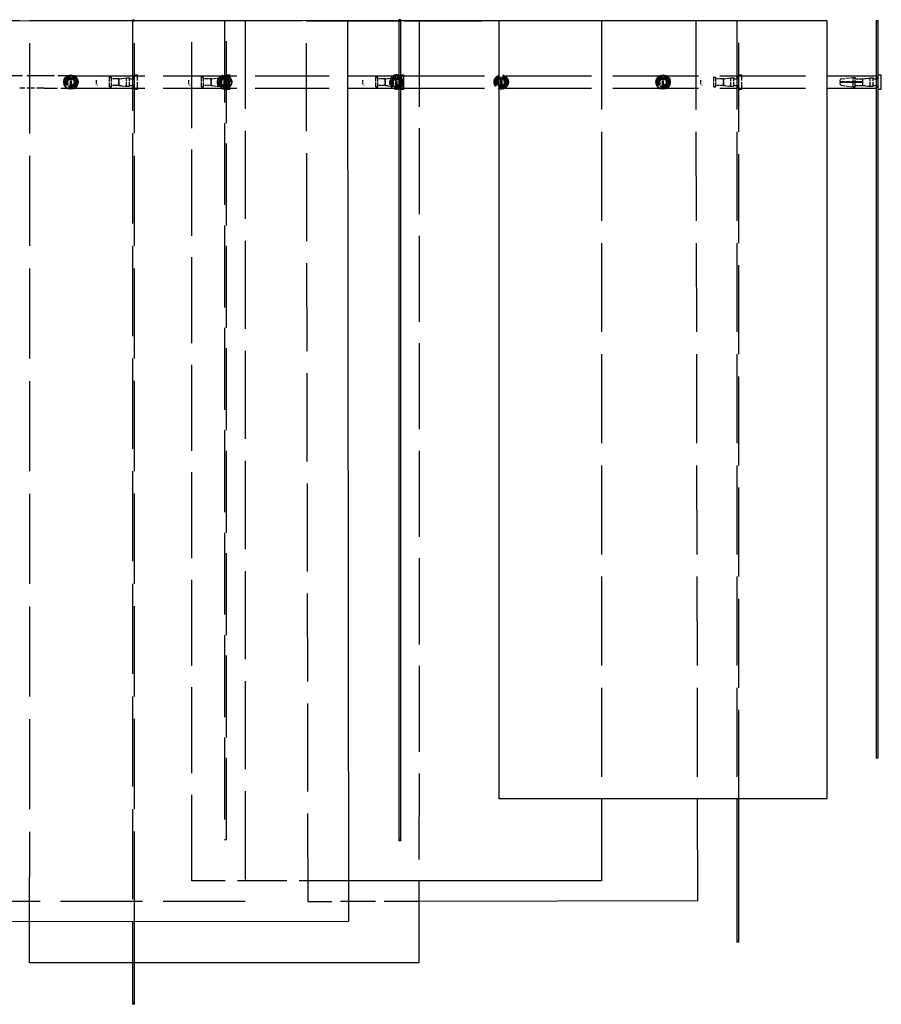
# Model space of a CAD drawing. Extents: x 355 to 4455, y -172 to 2698.
# Tile 14 of 16: x 2786 to 3207, y 1575 to 2056. Entities that reach past the tile are written whole.
import ezdxf

# ---------------------------------------------------------------- set-up
doc = ezdxf.new("R2010")
doc.units = 0
doc.header["$LTSCALE"] = 10
doc.linetypes.add('DASHED', pattern=[0.2068, 0.1655, -0.0413])
doc.layers.add('Nascosta (ISO)', color=7, linetype='DASHED')
doc.layers.add('Visibile (ISO)', color=7, linetype='Continuous')

msp = doc.modelspace()

# ---------------------------------------------------------------- linework, layer by layer
at = {"layer": 'Nascosta (ISO)', "ltscale": 24.17795}
for p, q in [((2646.48, 2055.31), (2896.48, 2055.32)), ((2886.48, 2055.32), (2886.48, 1655.32)), ((2887.48, 1655.32), (2887.48, 2055.32)), ((2896.49, 1625.32), (2646.49, 1625.31))]:
    msp.add_line(p, q, dxfattribs=at)
at = {"layer": 'Nascosta (ISO)', "ltscale": 26.595779}
msp.add_line((2791.34, 1615.29), (2791.5, 2055.29), dxfattribs=at)
at = {"layer": 'Nascosta (ISO)', "ltscale": 24.835257}
msp.add_line((2827.42, 2055.34), (2981.5, 2055.28), dxfattribs=at)
at = {"layer": 'Nascosta (ISO)', "ltscale": 26.595835}
for p, q in [((2841.48, 2055.35), (2841.48, 1615.35)), ((2842.48, 1615.36), (2842.48, 2055.36))]:
    msp.add_line(p, q, dxfattribs=at)
at = {"layer": 'Nascosta (ISO)', "ltscale": 0.190278}
for p, q in [((2842.48, 2055.04), (2841.48, 2055.04)), ((2971.48, 2055.32), (2972.48, 2055.32)), ((2972.48, 2054.85), (2971.48, 2054.85)), ((2831.23, 2027.6), (2830.23, 2027.6)), ((2842.48, 2027.82), (2841.48, 2027.82)), ((2876.23, 2027.6), (2875.23, 2027.6)), ((2887.48, 2027.82), (2886.48, 2027.82)), ((2961.23, 2027.6), (2960.23, 2027.6)), ((2972.48, 2027.82), (2971.48, 2027.82)), ((3126.23, 2027.6), (3125.23, 2027.6)), ((3137.48, 2027.82), (3136.48, 2027.82)), ((3193.23, 2027.62), (3194.23, 2027.62)), ((3193.23, 2025.57), (3194.23, 2025.57)), ((3194.23, 2025.07), (3193.23, 2025.07)), ((3204.48, 2027.82), (3205.48, 2027.82)), ((2830.23, 2023.03), (2831.23, 2023.03)), ((2842.48, 2022.82), (2841.48, 2022.82)), ((2875.23, 2023.03), (2876.23, 2023.03)), ((2887.48, 2022.82), (2886.48, 2022.82)), ((2960.23, 2023.03), (2961.23, 2023.03)), ((2972.48, 2022.82), (2971.48, 2022.82)), ((3125.23, 2023.03), (3126.23, 2023.03)), ((3137.48, 2022.82), (3136.48, 2022.82)), ((3193.23, 2023.02), (3194.23, 2023.02)), ((3204.48, 2022.82), (3205.48, 2022.82)), ((2887.48, 1655.32), (2886.48, 1655.32)), ((2842.48, 1595.33), (2841.48, 1595.33))]:
    msp.add_line(p, q, dxfattribs=at)
at = {"layer": 'Nascosta (ISO)', "ltscale": 25.386847}
msp.add_line((2870.48, 1635.32), (2870.48, 2055.32), dxfattribs=at)
at = {"layer": 'Nascosta (ISO)', "ltscale": 14.461345}
msp.add_line((2870.48, 2055.32), (2946.45, 2055.32), dxfattribs=at)
at = {"layer": 'Nascosta (ISO)', "ltscale": 25.991297}
for p, q in [((2896.48, 2055.32), (2896.49, 1625.32)), ((2927.26, 1625.13), (2926.43, 2055.13))]:
    msp.add_line(p, q, dxfattribs=at)
at = {"layer": 'Nascosta (ISO)', "ltscale": 22.976116}
msp.add_line((2926.43, 2055.13), (3021.46, 2055.32), dxfattribs=at)
at = {"layer": 'Nascosta (ISO)', "ltscale": 25.384874}
msp.add_line((2981.5, 2055.28), (2981.35, 1635.32), dxfattribs=at)
at = {"layer": 'Nascosta (ISO)', "ltscale": 26.250345}
for p, q in [((3070.48, 2055.32), (3070.48, 1675.32)), ((3136.48, 2055.32), (3136.48, 1675.32)), ((3137.48, 1675.32), (3137.48, 2055.32))]:
    msp.add_line(p, q, dxfattribs=at)
at = {"layer": 'Nascosta (ISO)', "ltscale": 26.250395}
msp.add_line((3116.43, 2055.32), (3117.17, 1675.32), dxfattribs=at)
at = {"layer": 'Nascosta (ISO)', "ltscale": 0.285466}
for p, q in [((2842.48, 2028.82), (2843.98, 2028.82)), ((2887.48, 2028.82), (2888.98, 2028.82)), ((3137.48, 2028.82), (3138.98, 2028.82)), ((2838.58, 2027.37), (2840.08, 2027.37)), ((2883.58, 2027.37), (2885.08, 2027.37)), ((2968.58, 2027.37), (2970.08, 2027.37)), ((3133.58, 2027.37), (3135.08, 2027.37)), ((3201.58, 2027.37), (3203.08, 2027.37)), ((2838.58, 2023.27), (2840.08, 2023.27)), ((2842.48, 2021.82), (2843.98, 2021.82)), ((2883.58, 2023.27), (2885.08, 2023.27)), ((2887.48, 2021.82), (2888.98, 2021.82)), ((2968.58, 2023.27), (2970.08, 2023.27)), ((3133.58, 2023.27), (3135.08, 2023.27)), ((3137.48, 2021.82), (3138.98, 2021.82)), ((3201.58, 2023.27), (3203.08, 2023.27))]:
    msp.add_line(p, q, dxfattribs=at)
at = {"layer": 'Nascosta (ISO)', "ltscale": 2.09321}
for p, q in [((2843.98, 2021.82), (2843.98, 2028.82)), ((2888.98, 2021.82), (2888.98, 2028.82)), ((3138.98, 2021.82), (3138.98, 2028.82))]:
    msp.add_line(p, q, dxfattribs=at)
at = {"layer": 'Nascosta (ISO)', "ltscale": 5.140094}
msp.add_line((2798.48, 2028.32), (2771.48, 2028.32), dxfattribs=at)
at = {"layer": 'Nascosta (ISO)', "ltscale": 3.887477}
for p, q in [((2811.48, 2028.32), (2798.48, 2028.32)), ((2798.48, 2022.32), (2811.48, 2022.32))]:
    msp.add_line(p, q, dxfattribs=at)
at = {"layer": 'Nascosta (ISO)', "ltscale": 0.038224}
for p, q in [((2811.23, 2027.4), (2811.23, 2027.6)), ((2811.73, 2027.6), (2811.73, 2027.4)), ((2970.23, 2027.4), (2970.23, 2027.6)), ((2970.73, 2027.6), (2970.73, 2027.4)), ((3100.23, 2027.4), (3100.23, 2027.6)), ((3100.73, 2027.6), (3100.73, 2027.4)), ((2811.23, 2023.03), (2811.23, 2023.23)), ((2811.73, 2023.23), (2811.73, 2023.03)), ((2970.23, 2023.03), (2970.23, 2023.23)), ((2970.73, 2023.23), (2970.73, 2023.03)), ((3100.23, 2023.03), (3100.23, 2023.23)), ((3100.73, 2023.23), (3100.73, 2023.03))]:
    msp.add_line(p, q, dxfattribs=at)
at = {"layer": 'Nascosta (ISO)', "ltscale": 0.131477}
for p, q in [((2811.23, 2026.91), (2811.23, 2027.4)), ((2811.73, 2027.4), (2811.73, 2026.91)), ((2970.23, 2026.91), (2970.23, 2027.4)), ((2970.73, 2027.4), (2970.73, 2026.91)), ((3100.23, 2026.91), (3100.23, 2027.4)), ((3100.73, 2027.4), (3100.73, 2026.91)), ((2811.23, 2023.23), (2811.23, 2023.73)), ((2811.73, 2023.73), (2811.73, 2023.23)), ((2970.23, 2023.23), (2970.23, 2023.73)), ((2970.73, 2023.73), (2970.73, 2023.23)), ((3100.23, 2023.23), (3100.23, 2023.73)), ((3100.73, 2023.73), (3100.73, 2023.23))]:
    msp.add_line(p, q, dxfattribs=at)
at = {"layer": 'Nascosta (ISO)', "ltscale": 0.605262}
for p, q in [((2811.23, 2023.73), (2811.23, 2026.91)), ((2811.73, 2023.73), (2811.73, 2026.91)), ((2834.98, 2023.73), (2834.98, 2026.91)), ((2879.98, 2026.91), (2879.98, 2023.73)), ((2964.98, 2023.73), (2964.98, 2026.91)), ((2970.23, 2023.73), (2970.23, 2026.91)), ((2970.73, 2023.73), (2970.73, 2026.91)), ((3100.23, 2023.73), (3100.23, 2026.91)), ((3100.73, 2023.73), (3100.73, 2026.91)), ((3129.98, 2026.91), (3129.98, 2023.73))]:
    msp.add_line(p, q, dxfattribs=at)
at = {"layer": 'Nascosta (ISO)', "ltscale": 21.759558}
msp.add_line((2811.48, 2028.32), (2946.48, 2028.32), dxfattribs=at)
at = {"layer": 'Nascosta (ISO)', "ltscale": 0.537732}
for p, q in [((2823.98, 2024.29), (2823.98, 2026.35)), ((2868.98, 2024.29), (2868.98, 2026.35)), ((2953.98, 2024.29), (2953.98, 2026.35)), ((3118.98, 2024.29), (3118.98, 2026.35))]:
    msp.add_line(p, q, dxfattribs=at)
at = {"layer": 'Nascosta (ISO)', "ltscale": 1.280127}
for p, q in [((2830.23, 2023.03), (2830.23, 2027.6)), ((2831.23, 2023.03), (2831.23, 2027.6)), ((2875.23, 2023.03), (2875.23, 2027.6)), ((2876.23, 2023.03), (2876.23, 2027.6)), ((2960.23, 2023.03), (2960.23, 2027.6)), ((2961.23, 2023.03), (2961.23, 2027.6)), ((3125.23, 2023.03), (3125.23, 2027.6)), ((3126.23, 2023.03), (3126.23, 2027.6))]:
    msp.add_line(p, q, dxfattribs=at)
at = {"layer": 'Nascosta (ISO)', "ltscale": 0.603983}
for p, q in [((2834.91, 2026.9), (2831.73, 2026.9)), ((2879.91, 2026.9), (2876.73, 2026.9)), ((2964.91, 2026.9), (2961.73, 2026.9)), ((3129.91, 2026.9), (3126.73, 2026.9)), ((3194.73, 2026.92), (3197.91, 2026.92)), ((3194.73, 2025.57), (3197.91, 2025.57)), ((3197.91, 2025.07), (3194.73, 2025.07)), ((2831.73, 2023.74), (2834.91, 2023.74)), ((2876.73, 2023.74), (2879.91, 2023.74)), ((2961.73, 2023.74), (2964.91, 2023.74)), ((3126.73, 2023.74), (3129.91, 2023.74)), ((3194.73, 2023.72), (3197.91, 2023.72))]:
    msp.add_line(p, q, dxfattribs=at)
at = {"layer": 'Nascosta (ISO)', "ltscale": 0.014657}
for p, q in [((2834.98, 2026.91), (2834.91, 2026.9)), ((2879.98, 2026.91), (2879.91, 2026.9)), ((2964.98, 2026.91), (2964.91, 2026.9)), ((3129.98, 2026.91), (3129.91, 2026.9)), ((3197.91, 2025.57), (3197.98, 2025.57)), ((3197.98, 2025.07), (3197.91, 2025.07)), ((2834.91, 2023.74), (2834.98, 2023.73)), ((2879.91, 2023.74), (2879.98, 2023.73)), ((2964.91, 2023.74), (2964.98, 2023.73)), ((3129.91, 2023.74), (3129.98, 2023.73))]:
    msp.add_line(p, q, dxfattribs=at)
at = {"layer": 'Nascosta (ISO)', "ltscale": 0.861262}
for p, q in [((2834.91, 2023.74), (2834.91, 2026.9)), ((2879.91, 2023.74), (2879.91, 2026.9)), ((2964.91, 2023.74), (2964.91, 2026.9)), ((3129.91, 2023.74), (3129.91, 2026.9))]:
    msp.add_line(p, q, dxfattribs=at)
at = {"layer": 'Nascosta (ISO)', "ltscale": 0.688919}
for p, q in [((2834.98, 2026.93), (2838.58, 2027.37)), ((2879.98, 2026.93), (2883.58, 2027.37)), ((2964.98, 2026.93), (2968.58, 2027.37)), ((3129.98, 2026.93), (3133.58, 2027.37)), ((2834.98, 2023.71), (2838.58, 2023.27)), ((2879.98, 2023.71), (2883.58, 2023.27)), ((2964.98, 2023.71), (2968.58, 2023.27)), ((3129.98, 2023.71), (3133.58, 2023.27))]:
    msp.add_line(p, q, dxfattribs=at)
at = {"layer": 'Nascosta (ISO)', "ltscale": 0.047688}
for p, q in [((2834.98, 2026.91), (2834.98, 2026.93)), ((2879.98, 2026.91), (2879.98, 2026.93)), ((2964.98, 2026.91), (2964.98, 2026.93)), ((3129.98, 2026.91), (3129.98, 2026.93)), ((2834.98, 2023.71), (2834.98, 2023.73)), ((2879.98, 2023.71), (2879.98, 2023.73)), ((2964.98, 2023.71), (2964.98, 2023.73)), ((3129.98, 2023.71), (3129.98, 2023.73))]:
    msp.add_line(p, q, dxfattribs=at)
at = {"layer": 'Nascosta (ISO)', "ltscale": 1.225982}
for p, q in [((2838.58, 2023.27), (2838.58, 2027.37)), ((2840.08, 2023.27), (2840.08, 2027.37)), ((2883.58, 2023.27), (2883.58, 2027.37)), ((2885.08, 2023.27), (2885.08, 2027.37)), ((2968.58, 2023.27), (2968.58, 2027.37)), ((2970.08, 2023.27), (2970.08, 2027.37)), ((3133.58, 2023.27), (3133.58, 2027.37)), ((3135.08, 2023.27), (3135.08, 2027.37)), ((3201.58, 2023.27), (3201.58, 2027.37)), ((3203.08, 2023.27), (3203.08, 2027.37))]:
    msp.add_line(p, q, dxfattribs=at)
at = {"layer": 'Nascosta (ISO)', "ltscale": 0.173181}
for p, q in [((2840.57, 2026.92), (2841.48, 2026.92)), ((2885.57, 2026.92), (2886.48, 2026.92)), ((2970.57, 2026.92), (2971.48, 2026.92)), ((3135.57, 2026.92), (3136.48, 2026.92)), ((3203.57, 2026.92), (3204.48, 2026.92)), ((2840.57, 2023.72), (2841.48, 2023.72)), ((2885.57, 2023.72), (2886.48, 2023.72)), ((2970.57, 2023.72), (2971.48, 2023.72)), ((3135.57, 2023.72), (3136.48, 2023.72)), ((3203.57, 2023.72), (3204.48, 2023.72))]:
    msp.add_line(p, q, dxfattribs=at)
at = {"layer": 'Nascosta (ISO)', "ltscale": 1.115846}
for p, q in [((2886.23, 2026.85), (2886.23, 2027.6)), ((2886.73, 2027.6), (2886.73, 2026.85)), ((3021.23, 2026.85), (3021.23, 2027.6)), ((3021.73, 2027.6), (3021.73, 2026.85)), ((3187.42, 2025.57), (3193.23, 2025.57)), ((3193.23, 2025.07), (3187.42, 2025.07)), ((2886.23, 2023.03), (2886.23, 2023.78)), ((2886.73, 2023.78), (2886.73, 2023.03)), ((3021.23, 2023.03), (3021.23, 2023.78)), ((3021.73, 2023.78), (3021.73, 2023.03))]:
    msp.add_line(p, q, dxfattribs=at)
at = {"layer": 'Nascosta (ISO)', "ltscale": 0.138751}
for p, q in [((2886.23, 2026.35), (2886.23, 2026.85)), ((2886.23, 2023.78), (2886.23, 2024.29)), ((2886.73, 2026.85), (2886.73, 2026.35)), ((2886.73, 2024.29), (2886.73, 2023.78)), ((3021.23, 2026.35), (3021.23, 2026.85)), ((3021.23, 2023.78), (3021.23, 2024.29)), ((3021.73, 2026.85), (3021.73, 2026.35)), ((3021.73, 2024.29), (3021.73, 2023.78)), ((3186.98, 2025.57), (3187.42, 2025.57)), ((3187.42, 2025.07), (3186.98, 2025.07))]:
    msp.add_line(p, q, dxfattribs=at)
at = {"layer": 'Nascosta (ISO)', "ltscale": 0.392084}
for p, q in [((2886.23, 2024.29), (2886.23, 2026.35)), ((2886.73, 2026.35), (2886.73, 2024.29)), ((3021.23, 2024.29), (3021.23, 2026.35)), ((3021.73, 2026.35), (3021.73, 2024.29))]:
    msp.add_line(p, q, dxfattribs=at)
at = {"layer": 'Nascosta (ISO)', "ltscale": 25.265957}
for p, q in [((2971.48, 2028.32), (3180.48, 2028.32)), ((2971.48, 2022.32), (3180.48, 2022.32))]:
    msp.add_line(p, q, dxfattribs=at)
at = {"layer": 'Nascosta (ISO)', "ltscale": 0.268816}
for p, q in [((3186.98, 2025.57), (3186.98, 2026.38)), ((3186.98, 2024.26), (3186.98, 2025.07))]:
    msp.add_line(p, q, dxfattribs=at)
at = {"layer": 'Nascosta (ISO)', "ltscale": 1.115686}
for p, q in [((3187.42, 2026.87), (3193.23, 2027.62)), ((3187.42, 2023.76), (3193.23, 2023.02))]:
    msp.add_line(p, q, dxfattribs=at)
at = {"layer": 'Nascosta (ISO)', "ltscale": 0.640013}
for p, q in [((3193.23, 2025.57), (3193.23, 2027.62)), ((3193.23, 2023.02), (3193.23, 2025.07)), ((3194.23, 2025.57), (3194.23, 2027.62)), ((3194.23, 2023.02), (3194.23, 2025.07))]:
    msp.add_line(p, q, dxfattribs=at)
at = {"layer": 'Nascosta (ISO)', "ltscale": 0.14998}
for p, q in [((3194.23, 2025.57), (3194.73, 2025.57)), ((3194.73, 2025.07), (3194.23, 2025.07))]:
    msp.add_line(p, q, dxfattribs=at)
at = {"layer": 'Nascosta (ISO)', "ltscale": 0.703673}
for p, q in [((3197.91, 2026.92), (3201.58, 2027.37)), ((3197.91, 2023.72), (3201.58, 2023.27))]:
    msp.add_line(p, q, dxfattribs=at)
at = {"layer": 'Nascosta (ISO)', "ltscale": 0.430581}
for p, q in [((3197.91, 2025.57), (3197.91, 2026.92)), ((3197.91, 2023.72), (3197.91, 2025.07))]:
    msp.add_line(p, q, dxfattribs=at)
at = {"layer": 'Nascosta (ISO)', "ltscale": 0.095476}
msp.add_line((3197.98, 2025.07), (3197.98, 2025.57), dxfattribs=at)
at = {"layer": 'Nascosta (ISO)', "ltscale": 2.284431}
msp.add_line((2798.48, 2022.32), (2786.48, 2022.32), dxfattribs=at)
at = {"layer": 'Nascosta (ISO)', "ltscale": 21.760788}
msp.add_line((2811.48, 2022.32), (2946.49, 2022.32), dxfattribs=at)
at = {"layer": 'Nascosta (ISO)', "ltscale": 14.563135}
msp.add_line((2946.98, 1635.32), (2870.48, 1635.32), dxfattribs=at)
at = {"layer": 'Nascosta (ISO)', "ltscale": 10.296149}
msp.add_line((2981.35, 1625.24), (2927.26, 1625.13), dxfattribs=at)
at = {"layer": 'Nascosta (ISO)', "ltscale": 0.138751, "flags": 128}
for points in [[(2823.98, 2024.29), (2823.99, 2024.26)], [(2824.42, 2026.85), (2824.39, 2026.85)], [(2868.98, 2024.29), (2868.99, 2024.26)], [(2869.42, 2026.85), (2869.39, 2026.85)], [(2953.98, 2024.29), (2953.99, 2024.26)], [(2954.42, 2026.85), (2954.39, 2026.85)], [(3118.98, 2024.29), (3118.99, 2024.26)], [(3119.42, 2026.85), (3119.39, 2026.85)]]:
    msp.add_lwpolyline(points, dxfattribs=at)
at = {"layer": 'Nascosta (ISO)', "ltscale": 1.115846, "flags": 128}
for points in [[(2830.23, 2027.6), (2829.94, 2027.56)], [(2875.23, 2027.6), (2874.94, 2027.56)], [(2960.23, 2027.6), (2959.94, 2027.56)], [(3125.23, 2027.6), (3124.94, 2027.56)], [(2824.42, 2023.78), (2824.62, 2023.75)], [(2869.42, 2023.78), (2869.62, 2023.75)], [(2954.42, 2023.78), (2954.62, 2023.75)], [(3119.42, 2023.78), (3119.62, 2023.75)]]:
    msp.add_lwpolyline(points, dxfattribs=at)
at = {"layer": 'Nascosta (ISO)', "ltscale": 0.14998, "flags": 128}
for points in [[(2831.73, 2026.9), (2831.7, 2026.9)], [(2876.73, 2026.9), (2876.7, 2026.9)], [(2961.73, 2026.9), (2961.7, 2026.9)], [(3126.73, 2026.9), (3126.7, 2026.9)], [(2831.23, 2023.23), (2831.24, 2023.26)], [(2876.23, 2023.23), (2876.24, 2023.26)], [(2961.23, 2023.23), (2961.24, 2023.26)], [(3126.23, 2023.23), (3126.24, 2023.26)]]:
    msp.add_lwpolyline(points, dxfattribs=at)
at = {"layer": 'Nascosta (ISO)', "ltscale": 4.186521}
for centre in [(2886.48, 2025.32), (3021.48, 2025.32)]:
    msp.add_circle(centre, 3.5, dxfattribs=at)
at = {"layer": 'Nascosta (ISO)', "ltscale": 3.588432}
for centre in [(2811.48, 2025.32), (2970.48, 2025.32), (3021.48, 2025.32), (3100.48, 2025.32)]:
    msp.add_circle(centre, 3, dxfattribs=at)
at = {"layer": 'Nascosta (ISO)', "ltscale": 2.990344}
for centre in [(2811.48, 2025.32), (2886.48, 2025.32), (2970.48, 2025.32), (3021.48, 2025.32), (3100.48, 2025.32)]:
    msp.add_circle(centre, 2.5, dxfattribs=at)
at = {"layer": 'Nascosta (ISO)', "ltscale": 2.452064}
for centre in [(2811.48, 2025.32), (2886.48, 2025.32), (2970.48, 2025.32), (3021.48, 2025.32), (3100.48, 2025.32)]:
    msp.add_circle(centre, 2.05, dxfattribs=at)
at = {"layer": 'Nascosta (ISO)', "ltscale": 1.913784}
for centre in [(2811.48, 2025.32), (2970.48, 2025.32), (3100.48, 2025.32)]:
    msp.add_circle(centre, 1.6, dxfattribs=at)
at = {"layer": 'Nascosta (ISO)', "ltscale": 1.280127}
for centre, start, end in [((2811.48, 2025.32), 96.2401, 263.7599), ((2811.48, 2025.32), 276.2401, 83.7599), ((2886.48, 2025.32), 96.2401, 263.7599), ((2886.48, 2025.32), 276.2401, 83.7599), ((2970.48, 2025.32), 96.2401, 263.7599), ((2970.48, 2025.32), 276.2401, 83.7599), ((3021.48, 2025.32), 96.2401, 263.7599), ((3021.48, 2025.32), 276.2401, 83.7599), ((3100.48, 2025.32), 96.2401, 263.7599), ((3100.48, 2025.32), 276.2401, 83.7599)]:
    msp.add_arc(centre, 2.3, start, end, dxfattribs=at)
at = {"layer": 'Nascosta (ISO)', "ltscale": 0.095476}
for centre, start, end in [((2811.48, 2025.32), 81.0638, 98.9362), ((2886.48, 2025.32), 81.0638, 98.9362), ((2970.48, 2025.32), 81.0638, 98.9362), ((3021.48, 2025.32), 81.0638, 98.9362), ((3100.48, 2025.32), 81.0638, 98.9362), ((2811.48, 2025.32), 261.0638, 278.9362), ((2886.48, 2025.32), 261.0638, 278.9362), ((2970.48, 2025.32), 261.0638, 278.9362), ((3021.48, 2025.32), 261.0638, 278.9362), ((3100.48, 2025.32), 261.0638, 278.9362)]:
    msp.add_arc(centre, 1.61, start, end, dxfattribs=at)
at = {"layer": 'Nascosta (ISO)', "ltscale": 0.139887}
for centre, start, end in [((2840.57, 2027.42), 185.7392, 270), ((2885.57, 2027.42), 185.7392, 270), ((2970.57, 2027.42), 185.7392, 270), ((3135.57, 2027.42), 185.7392, 270), ((3203.57, 2027.42), 185.7392, 270), ((2840.57, 2023.22), 90, 174.2608), ((2885.57, 2023.22), 90, 174.2608), ((2970.57, 2023.22), 90, 174.2608), ((3135.57, 2023.22), 90, 174.2608), ((3203.57, 2023.22), 90, 174.2608)]:
    msp.add_arc(centre, 0.5, start, end, dxfattribs=at)
at = {"layer": 'Nascosta (ISO)', "ltscale": 0.298944}
for centre, start, end in [((2841.48, 2027.92), 270, 0), ((2886.48, 2027.92), 270, 0), ((2971.48, 2027.92), 270, 0), ((3136.48, 2027.92), 270, 0), ((3204.48, 2027.92), 270, 0), ((2841.48, 2022.72), 0, 90), ((2886.48, 2022.72), 0, 90), ((2971.48, 2022.72), 0, 90), ((3136.48, 2022.72), 0, 90), ((3204.48, 2022.72), 0, 90)]:
    msp.add_arc(centre, 1, start, end, dxfattribs=at)
at = {"layer": 'Nascosta (ISO)', "ltscale": 2.18174}
for start, end in [(90, 270), (270, 90)]:
    msp.add_arc((2886.48, 2025.32), 3, start, end, dxfattribs=at)
at = {"layer": 'Nascosta (ISO)', "ltscale": 0.861262}
for centre, start, end in [((2886.48, 2025.32), 98.9893, 261.0107), ((2886.48, 2025.32), 278.9893, 81.0107), ((3021.48, 2025.32), 98.9893, 261.0107), ((3021.48, 2025.32), 278.9893, 81.0107)]:
    msp.add_arc(centre, 1.6, start, end, dxfattribs=at)
at = {"layer": 'Nascosta (ISO)', "ltscale": 0.09548}
for centre, start, end in [((2886.48, 2025.32), 81.0107, 98.9893), ((3021.48, 2025.32), 81.0107, 98.9893), ((2886.48, 2025.32), 261.0107, 278.9893), ((3021.48, 2025.32), 261.0107, 278.9893)]:
    msp.add_arc(centre, 1.6, start, end, dxfattribs=at)
at = {"layer": 'Nascosta (ISO)', "ltscale": 1.372118}
msp.add_arc((2970.48, 2025.32), 3.5, 121.0027, 238.9973, dxfattribs=at)
at = {"layer": 'Nascosta (ISO)', "ltscale": 1.707075}
msp.add_arc((2970.48, 2025.32), 3.5, 286.6015, 73.3985, dxfattribs=at)
at = {"layer": 'Nascosta (ISO)', "ltscale": 0.137304}
for centre, start, end in [((3187.48, 2026.38), 97.2942, 180), ((3187.48, 2024.26), 180, 262.7058)]:
    msp.add_arc(centre, 0.5, start, end, dxfattribs=at)
at = {"layer": 'Nascosta (ISO)', "ltscale": 0.149422}
for centre, start, end in [((3194.73, 2027.42), 180, 270), ((3194.73, 2023.22), 90, 180)]:
    msp.add_arc(centre, 0.5, start, end, dxfattribs=at)
at = {"layer": 'Visibile (ISO)'}
for p, q in [((2776.49, 2055.27), (2946.45, 2055.49)), ((2791.5, 2055.35), (2827.42, 2055.34)), ((2791.5, 2055.29), (2791.5, 2055.35)), ((2842.48, 2055.59), (2841.48, 2055.59)), ((2841.48, 2055.59), (2841.48, 2055.35)), ((2842.48, 2055.36), (2842.48, 2055.59)), ((2946.45, 2055.49), (2947.01, 1615.49)), ((2946.45, 2055.32), (2971.48, 2055.32)), ((2972.48, 2055.78), (2971.48, 2055.78)), ((2971.48, 2055.78), (2971.48, 1655.78)), ((2972.48, 1655.78), (2972.48, 2055.78)), ((2972.48, 2055.32), (3020.48, 2055.32)), ((3020.48, 1675.32), (3020.48, 2055.32)), ((3020.48, 2055.32), (3180.48, 2055.32)), ((3021.46, 2055.32), (3116.43, 2055.5)), ((3116.43, 2055.5), (3116.43, 2055.32)), ((3180.48, 2055.32), (3180.48, 1675.32)), ((3204.48, 2055.32), (3205.48, 2055.32)), ((3204.48, 2055.32), (3204.48, 1695.32)), ((3205.48, 1695.32), (3205.48, 2055.32)), ((2972.48, 2028.82), (2973.98, 2028.82)), ((2973.98, 2021.82), (2973.98, 2028.82)), ((3205.48, 2028.82), (3206.98, 2028.82)), ((3206.98, 2021.82), (3206.98, 2028.82)), ((2946.48, 2028.32), (2971.48, 2028.32)), ((3180.48, 2028.32), (3204.48, 2028.32)), ((2946.49, 2022.32), (2971.48, 2022.32)), ((2972.48, 2021.82), (2973.98, 2021.82)), ((3180.48, 2022.32), (3204.48, 2022.32)), ((3205.48, 2021.82), (3206.98, 2021.82)), ((3204.48, 1695.32), (3205.48, 1695.32)), ((3180.48, 1675.32), (3020.48, 1675.32)), ((3070.48, 1675.32), (3070.48, 1635.32)), ((3117.17, 1675.32), (3117.26, 1625.5)), ((3136.48, 1675.32), (3136.48, 1605.32)), ((3137.48, 1605.32), (3137.48, 1675.32)), ((2972.48, 1655.78), (2971.48, 1655.78)), ((2971.48, 1655.78), (2971.48, 1654.85)), ((2972.48, 1654.85), (2971.48, 1654.85)), ((2972.48, 1654.85), (2972.48, 1655.78)), ((3070.48, 1635.32), (2946.98, 1635.32)), ((2981.35, 1635.32), (2981.34, 1595.28)), ((3117.26, 1625.5), (2981.35, 1625.24)), ((2947.01, 1615.49), (2677.01, 1615.14)), ((2791.34, 1595.35), (2791.34, 1615.29)), ((2841.48, 1615.35), (2841.48, 1575.59)), ((2842.48, 1575.59), (2842.48, 1615.36)), ((3137.48, 1605.32), (3136.48, 1605.32)), ((2841.48, 1595.33), (2791.34, 1595.35)), ((2981.34, 1595.28), (2842.48, 1595.33)), ((2842.48, 1575.59), (2841.48, 1575.59)), ((2841.48, 1575.59), (2841.48, 1575.05)), ((2842.48, 1575.05), (2841.48, 1575.05)), ((2842.48, 1575.05), (2842.48, 1575.59))]:
    msp.add_line(p, q, dxfattribs=at)
for centre in [(2811.48, 2025.32), (3100.48, 2025.32)]:
    msp.add_circle(centre, 3.5, dxfattribs=at)
for start, end in [(73.3985, 121.0027), (238.9973, 286.6015)]:
    msp.add_arc((2970.48, 2025.32), 3.5, start, end, dxfattribs=at)

doc.saveas('drawing.dxf')
